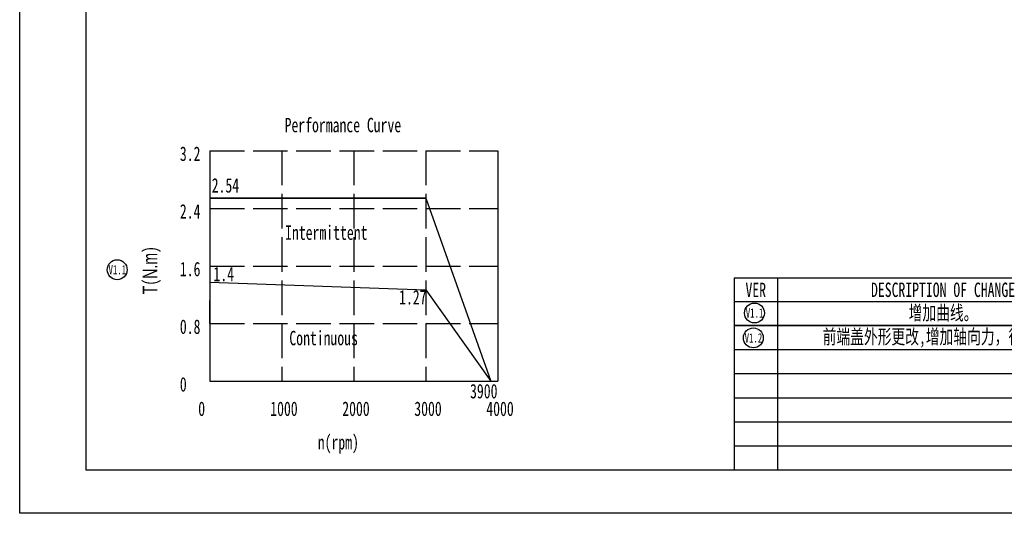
# Model space of a CAD drawing. Extents: x 8881 to 9574, y 555 to 1045.
# Tile 1 of 7: x 8881 to 9223, y 555 to 726. Entities that reach past the tile are written whole.
import ezdxf

# ---------------------------------------------------------------- set-up
doc = ezdxf.new("R2010")
doc.units = 0
doc.header["$MEASUREMENT"] = 0
doc.linetypes.add('ACAD_ISO02W100', pattern=[15, 12, -3])
doc.layers.get('0').update_dxf_attribs({"linetype": 'CONTINUOUS'})
for name, color, linetype in [('01_SOLID', 7, 'CONTINUOUS'), ('BORDER', 7, 'CONTINUOUS'), ('dimensoin', 7, 'CONTINUOUS')]:
    doc.layers.add(name, color=color, linetype=linetype)
doc.styles.get("Standard").update_dxf_attribs({"font": 'SimSun.ttf', "width": 0.7, "height": 5})

msp = doc.modelspace()

# ---------------------------------------------------------------- linework, layer by layer
at = {"color": 7, "linetype": 'Continuous', "lineweight": 30}
for p, q in [((8903.8559, 1029.91915), (8903.8559, 569.86915)), ((8903.8559, 1029.91915), (8903.8559, 569.86915)), ((8946.85728, 680.66362), (8946.85728, 600.66362)), ((8946.85728, 664.16362), (9021.85728, 664.16362)), ((9021.85728, 664.16362), (9044.35728, 600.66362)), ((9128.8559, 636.53582), (9258.8559, 636.53582)), ((9128.85594, 636.53583), (9258.85594, 636.53583)), ((9128.85594, 636.53583), (9128.85594, 569.86917)), ((9128.85594, 636.53583), (9128.85594, 569.86917)), ((8946.85728, 635.01362), (9021.85728, 632.41362)), ((9021.85728, 632.41362), (9044.35728, 600.66362)), ((8946.85728, 600.66362), (9046.85728, 600.66362)), ((9558.8559, 569.86915), (8903.8559, 569.86915))]:
    msp.add_line(p, q, dxfattribs=at)
at = {"layer": '01_SOLID', "color": 6, "linetype": 'ACAD_ISO02W100'}
for p, q in [((8946.85728, 680.66362), (9046.85728, 680.66362)), ((8971.85728, 680.66362), (8971.85728, 600.66362)), ((8996.85728, 680.66362), (8996.85728, 600.66362)), ((9021.85728, 680.66362), (9021.85728, 600.66362)), ((8946.85728, 660.66362), (9046.85728, 660.66362)), ((8946.85728, 640.66362), (9046.85728, 640.66362)), ((8946.85728, 620.66362), (9046.85728, 620.66362))]:
    msp.add_line(p, q, dxfattribs=at)
at = {"layer": '01_SOLID', "color": 2}
msp.add_line((9046.85728, 680.66362), (9046.85728, 600.66362), dxfattribs=at)
at = {"layer": '01_SOLID'}
for p, q in [((9021.85728, 664.16362), (8946.85728, 664.16362)), ((8946.85728, 664.16362), (9021.85728, 664.16362)), ((8946.85728, 620.66362), (8946.85728, 628.66362)), ((8946.85728, 600.66362), (9044.35728, 600.66362))]:
    msp.add_line(p, q, dxfattribs=at)
at = {"layer": '01_SOLID', "color": 2}
for centre in [(8914.70195, 639.37401), (9135.9023, 624.35839), (9135.51951, 615.72028)]:
    msp.add_circle(centre, 3.4565, dxfattribs=at)
at = {"layer": 'BORDER', "color": 1}
for p, q in [((8880.8559, 554.86915), (8880.8559, 1044.91915)), ((9573.85589, 554.86915), (8880.85589, 554.86915))]:
    msp.add_line(p, q, dxfattribs=at)
at = {"layer": 'dimensoin', "color": 2, "lineweight": 25}
for p, q in [((9143.85594, 636.53583), (9143.85594, 569.86917)), ((9258.85594, 628.2025), (9128.85594, 628.2025)), ((9258.8559, 619.86915), (9128.8559, 619.86915)), ((9258.85594, 619.97188), (9128.85594, 619.97188)), ((9258.85594, 619.97188), (9128.85594, 619.97188)), ((9258.85594, 619.86915), (9128.85594, 619.86915)), ((9258.8559, 611.53582), (9128.8559, 611.53582)), ((9258.8559, 603.20248), (9128.8559, 603.20248)), ((9258.85594, 603.20248), (9128.85594, 603.20248)), ((9258.8559, 594.86915), (9128.8559, 594.86915)), ((9258.8559, 594.86915), (9128.8559, 594.86915)), ((9258.8559, 586.53582), (9128.8559, 586.53582)), ((9258.8559, 578.20248), (9128.8559, 578.20248))]:
    msp.add_line(p, q, dxfattribs=at)

# ---------------------------------------------------------------- texts
at = {"layer": '01_SOLID', "color": 3}
for s, insert, char_height, width, attachment_point in [('Performance Curve', (8972.80338, 692.06857), 5, 54.0666667, 1), ('3.2', (8936.45001, 682.11506), 5, 9.0755292, 1), ('2.54', (8947.50202, 671.13298), 5, 9.0755292, 1), ('2.4', (8936.45001, 662.11506), 5, 9.0755292, 1), ('Intermittent', (8987.2602, 652.20789), 5, 65.6444444, 5), ('V1.1', (8914.73659, 639.34297), 3.2, 73.6, 5), ('1.6', (8936.45001, 642.11506), 5, 9.0755292, 1), ('1.4', (8948.12091, 640.39296), 5, 9.0755292, 1), ('1.27', (9012.55402, 632.32481), 5, 9.0755292, 1), ('VER', (9136.35594, 632.36917), 5, 115, 5), ('DESCRIPTION OF CHANGE', (9201.35594, 632.36917), 5, 115, 5), ('V1.1', (9135.93693, 624.32736), 3.2, 73.6, 5), ('增加曲线。', (9201.35594, 624.13854), 5, 115, 5), ('0.8', (8936.45001, 622.11506), 5, 9.0755292, 1), ('Continuous', (8986.35853, 615.62343), 5, 65.6444444, 5), ('前端盖外形更改,增加轴向力，径向力。', (9201.35598, 615.50652), 5, 115, 5), ('V1.2', (9135.55414, 615.68924), 3.2, 73.6, 5), ('0', (8936.45001, 602.11506), 5, 9.0755292, 1), ('3900', (9037.17951, 599.74269), 5, 9.0755292, 1), ('0', (8942.81983, 593.64001), 5, 9.0755292, 1), ('1000', (8967.81983, 593.64001), 5, 9.0755292, 1), ('2000', (8992.81983, 593.64001), 5, 9.0755292, 1), ('3000', (9017.81983, 593.64001), 5, 9.0755292, 1), ('4000', (9042.81983, 593.64001), 5, 9.0755292, 1), ('n(rpm)', (8984.30369, 582.00559), 5, 9.0755292, 1)]:
    msp.add_mtext(s, dxfattribs=dict(at, insert=insert, char_height=char_height, width=width, attachment_point=attachment_point))
at = {"layer": '01_SOLID', "color": 3, "insert": (8923.58667, 630.85777), "char_height": 5, "width": 23.4111033, "attachment_point": 1, "rotation": 90}
msp.add_mtext('{\\fArial|b0|i0|c0|p32;T}({\\fArial|b0|i0|c0|p32;N.m})', dxfattribs=at)

doc.saveas('drawing.dxf')
